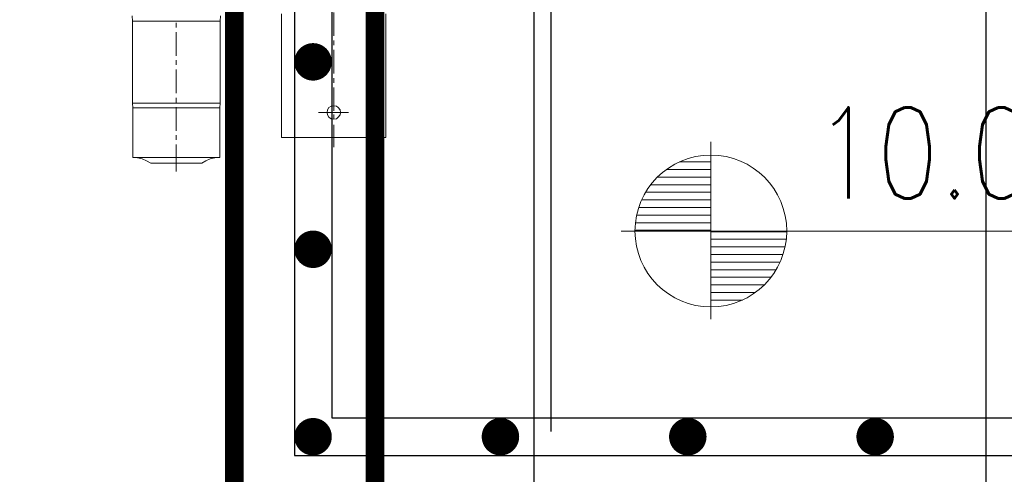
# Model space of a CAD drawing. Header units: inches. Extents: x 0 to 1544102, y 0 to 23144100.
# Tile 71 of 203: x 248418 to 251046, y 121060 to 122272. Entities that reach past the tile are written whole.
import ezdxf

# ---------------------------------------------------------------- set-up
doc = ezdxf.new("R2010")
doc.units = ezdxf.units.IN
doc.header["$LTSCALE"] = 1800
doc.header["$MEASUREMENT"] = 0
doc.linetypes.add('CENTER', pattern=[2, 1.25, -0.25, 0.25, -0.25])
doc.layers.get('0').update_dxf_attribs({"color": 253})
for name, color, linetype in [('CEN', 2, 'CENTER'), ('GRID', 251, 'CENTER'), ('STEEL', 231, 'Continuous')]:
    doc.layers.add(name, color=color, linetype=linetype)
for name, color, linetype, lineweight in [('DIM', 4, 'Continuous', 18), ('EQUIP', 8, 'Continuous', 9), ('TEXT', 3, 'Continuous', 18)]:
    doc.layers.add(name, color=color, linetype=linetype, lineweight=lineweight)
doc.styles.add('ROMANS', font='romans.shx')
doc.styles.get("Standard").update_dxf_attribs({"font": 'arial.ttf'})
doc.dimstyles.new('STANDARD1', dxfattribs={"dimtxt": 300, "dimasz": 250, "dimexe": 0, "dimexo": 0, "dimgap": 80, "dimtad": 1, "dimdec": 0, "dimzin": 0, "dimdsep": 46, "dimtxsty": 'ROMANS', "dimcen": 0, "dimclrd": 4, "dimclre": 4, "dimclrt": 4, "dimadec": 0, "dimazin": 0, "dimtfac": 0.09, "dimtdec": 0, "dimtix": 1, "dimtofl": 0, "dimtmove": 0, "dimatfit": 3, "dimfxl": 1, "dimtolj": 1, "dimtzin": 0, "dimarcsym": 0})

# ---------------------------------------------------------------- blocks, each defined once
blk = doc.blocks.new('TG DECK COLUMNS & OUTLINE')
blk.add_lwpolyline([(240983.1, 64264.8), (243583.1, 61664.8), (267138.1, 61664.8), (267138.1, 77664.8), (243583.1, 77664.8), (240983.1, 75064.8), (226783.1, 75064.8), (226783.1, 64264.8)], close=True)
blk.add_lwpolyline([(240983.1, 64264.8), (243583.1, 61664.8), (267138.1, 61664.8), (267138.1, 77664.8), (243583.1, 77664.8), (240983.1, 75064.8), (226783.1, 75064.8), (226783.1, 64264.8)], close=True)
at = {"layer": 'CEN'}
blk.add_line((266338.1, 62864.8), (266338.1, 75214.6), dxfattribs=at)
blk = doc.blocks.new('PLATFORM BELOW TG DECK AT EL. 5.8M & 8.0M & 8.5M')
at = {"layer": 'STEEL', "const_width": 50}
blk.add_lwpolyline([(15780, 5299.8), (15780, -5300)], dxfattribs=at)
blk = doc.blocks.new('*X7')
at = {"color": 0}
for p, q in [((36226, 29425), (36329.8, 29425)), ((36183.1, 29400), (36329.8, 29400)), ((36153.7, 29375), (36329.8, 29375)), ((36131.6, 29350), (36329.8, 29350)), ((36101.7, 29300), (36329.8, 29300)), ((36114.7, 29325), (36329.8, 29325)), ((36092.1, 29275), (36329.8, 29275)), ((36085.3, 29250), (36329.8, 29250)), ((36079.8, 29200), (36329.8, 29200)), ((36081.3, 29225), (36329.8, 29225))]:
    blk.add_line(p, q, dxfattribs=at)
blk = doc.blocks.new('LL')
for p, q in [((-711.2, 0), (-711.2, 422.8)), ((-1135.9, 0), (-711.2, 0)), ((1493.2, 0), (-711.2, 0)), ((-711.2, 0), (-711.2, -418.1))]:
    blk.add_line(p, q)
for start, end in [(90, 180), (0, 90), (180, 270), (270, 0)]:
    blk.add_arc((-711.2, 0), 360, start, end)
at = {"xscale": 1.439999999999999, "yscale": 1.439999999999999, "zscale": 1.439999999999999}
blk.add_blockref('*X7', (-53026, -42044.5), dxfattribs=at)
at = {"xscale": 1.439999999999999, "yscale": 1.439999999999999, "zscale": 1.439999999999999, "rotation": 180}
blk.add_blockref('*X7', (51603.7, 42044.5), dxfattribs=at)
at = {"flags": 4}
blk.add_attdef('LEVEL', (-221.7, 154.2), '', height=432, dxfattribs=at)
blk = doc.blocks.new('*D111')
at = {"layer": 'DIM', "color": 4, "lineweight": -2, "transparency": 16777216}
for p, q in [((247326.2, 122709.9), (247326.2, 120523.7)), ((250996.2, 122709.9), (250996.2, 120523.7)), ((247576.2, 120523.7), (250746.2, 120523.7))]:
    blk.add_line(p, q, dxfattribs=at)
at = {"layer": 'DIM', "color": 4, "transparency": 16777216}
for points in [[(247576.2, 120565.3), (247576.2, 120482), (247326.2, 120523.7)], [(250746.2, 120565.3), (250746.2, 120482), (250996.2, 120523.7)]]:
    blk.add_solid(points, dxfattribs=at)
at = {"layer": 'DIM', "color": 4, "transparency": 16777216, "insert": (248281.1, 120753.7), "char_height": 300, "attachment_point": 5, "style": 'ROMANS'}
blk.add_mtext('\\A1;3670', dxfattribs=at)
blk = doc.blocks.new('OVERLOAD VALVE')
for p, q in [((420, -481), (420, -418.2)), ((-117.3, -441.4), (-117.8, -427.5)), ((-117.3, -441.4), (-117.3, -660.5)), ((-117.3, -441.4), (0, -441.4)), ((117.3, -441.4), (0, -441.4)), ((0, -458.4), (0, -446)), ((117.8, -427.5), (117.3, -441.4)), ((117.3, -441.4), (117.3, -660.5)), ((281.1, -421.8), (281.1, -752.1)), ((558.9, -421.8), (558.9, -752.1)), ((0, -533.5), (0, -471.2)), ((420, -505.7), (420, -493.4)), ((420, -581.3), (420, -518)), ((0, -558.2), (0, -545.8)), ((0, -633.8), (0, -570.5)), ((420, -606), (420, -593.7)), ((420, -680.6), (420, -618.4)), ((0, -658.5), (0, -646.1)), ((-117.3, -660.5), (-115.7, -672.4)), ((-117.3, -660.5), (0, -660.5)), ((-115.7, -672.4), (-115.7, -805.1)), ((-115.7, -672.4), (0, -672.4)), ((117.3, -660.5), (0, -660.5)), ((0, -733.6), (0, -670.8)), ((115.7, -672.4), (0, -672.4)), ((117.3, -660.5), (115.7, -672.4)), ((115.7, -672.4), (115.7, -805.1)), ((403.5, -678.3), (402.5, -685)), ((407.1, -672.1), (403.5, -678.3)), ((413.3, -668.5), (407.1, -672.1)), ((420, -667), (413.3, -668.5)), ((427.2, -668.5), (420, -667)), ((432.3, -672.1), (427.2, -668.5)), ((436.9, -678.3), (432.3, -672.1)), ((438, -685), (436.9, -678.3)), ((459.6, -685), (379.8, -685)), ((402.5, -685), (403.5, -691.7)), ((403.5, -691.7), (407.1, -697.9)), ((407.1, -697.9), (413.3, -702)), ((413.3, -702), (420, -703)), ((420, -703), (420, -690.7)), ((420, -703), (427.2, -702)), ((427.2, -702), (432.3, -697.9)), ((432.3, -697.9), (436.9, -691.7)), ((436.9, -691.7), (438, -685)), ((420, -777.3), (420, -718.2)), ((0, -758.3), (0, -745.9)), ((281.1, -752.1), (420, -752.1)), ((558.9, -752.1), (420, -752.1)), ((0, -842.1), (0, -770.6)), ((-115.7, -805.1), (0, -805.1)), ((-103.4, -806.1), (-115.7, -805.1)), ((-91.1, -808.7), (-103.4, -806.1)), ((-79.2, -813.8), (-91.1, -808.7)), ((-68.4, -820), (-79.2, -813.8)), ((115.2, -805.1), (0, -805.1)), ((78.7, -813.8), (68.4, -820)), ((90.5, -808.7), (78.7, -813.8)), ((102.9, -806.1), (90.5, -808.7)), ((115.7, -805.1), (102.9, -806.1)), ((-68.4, -820), (0, -820)), ((68.4, -820), (0, -820))]:
    blk.add_line(p, q)

msp = doc.modelspace()

# ---------------------------------------------------------------- linework, layer by layer
at = {"layer": 'GRID'}
msp.add_line((249836.2, 103174.13), (249836.2, 157584.89), dxfattribs=at)
at = {"layer": 'STEEL', "const_width": 50}
msp.add_lwpolyline([(248991.2, 130609.89), (248991.2, 119559.89)], dxfattribs=at)
at = {"layer": 'STEEL'}
for points in [[(252351.2, 124309.89), (249151.2, 124309.89), (249151.2, 121109.89), (252351.2, 121109.89)], [(252251.2, 124209.89), (249251.2, 124209.89), (249251.2, 121209.89), (252251.2, 121209.89)]]:
    msp.add_lwpolyline(points, close=True, dxfattribs=at)
at = {"layer": 'STEEL', "const_width": 50}
for points in [[(249176.2, 122159.89, 1), (249226.2, 122159.89, 1)], [(249176.2, 121659.89, 1), (249226.2, 121659.89, 1)], [(249176.2, 121159.89, 1), (249226.2, 121159.89, 1)], [(249176.2, 121159.89, 1), (249226.2, 121159.89, 1)], [(249676.2, 121159.89, 1), (249726.2, 121159.89, 1)], [(250176.2, 121159.89, 1), (250226.2, 121159.89, 1)], [(250676.2, 121159.89, 1), (250726.2, 121159.89, 1)]]:
    msp.add_lwpolyline(points, format="xyb", close=True, dxfattribs=at)

# ---------------------------------------------------------------- block references
for name, p in [('TG DECK COLUMNS & OUTLINE', (-17346.88, 55420.08)), ('PLATFORM BELOW TG DECK AT EL. 5.8M & 8.0M & 8.5M', (233586.2, 125084.89))]:
    msp.add_blockref(name, p)
at = {"layer": 'EQUIP'}
msp.add_blockref('OVERLOAD VALVE', (248836.23, 122709.89), dxfattribs=at)
at = {"layer": 'TEXT'}
ref = msp.add_blockref('LL', (250662.77, 121708.67), dxfattribs=dict(at, xscale=0.5625, yscale=0.5625, zscale=0.5625))
ref.add_attrib('LEVEL', '10.0M', (250538.04, 121795.4), dxfattribs={"layer": '0', "height": 243, "style": 'ROMANS', "width": 0.8, "flags": 4})

# ---------------------------------------------------------------- dimensions: what is measured, and where the dimension line sits
at = {"layer": 'DIM'}
dim = msp.add_linear_dim(base=(250996.2, 120523.65), p1=(247326.2, 122709.89), p2=(250996.2, 122709.89), dimstyle='STANDARD1', dxfattribs=at)
dim.commit()
dim.dimension.update_dxf_attribs({"geometry": '*D111', "text_midpoint": (248281.09, 120523.65), "dimtype": 160})

doc.saveas('drawing.dxf')
